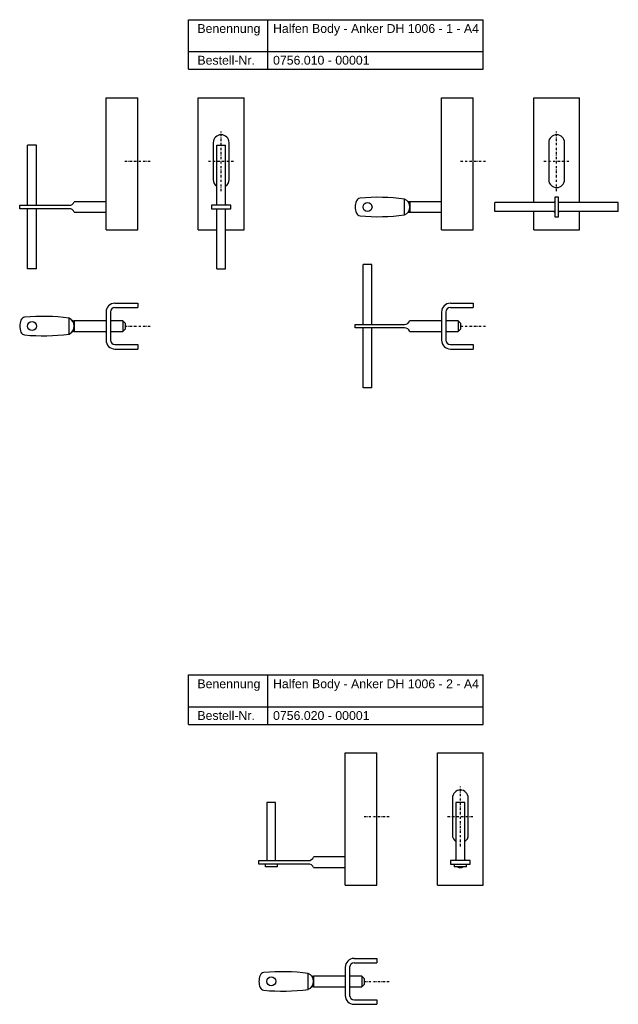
# Model space of a CAD drawing. Header units: millimetres. Extents: x -1741 to -1401, y 268 to 826.
import ezdxf

# ---------------------------------------------------------------- set-up
doc = ezdxf.new("R2010")
doc.units = ezdxf.units.MM
doc.header["$LTSCALE"] = 10
doc.linetypes.add('STRICHPUNKT2', pattern=[0.5, 0.25, -0.125, 0, -0.125])
doc.layers.add('HALFEN', color=2, linetype='Continuous')
doc.styles.add('ARIAL50', font='ARIAL.TTF', dxfattribs={"height": 5})

msp = doc.modelspace()

# ---------------------------------------------------------------- linework, layer by layer
at = {"layer": 'HALFEN'}
for p, q in [((-1645.28, 826.41), (-1478.08, 826.41)), ((-1645.28, 798.41), (-1645.28, 826.41)), ((-1600.32, 798.41), (-1600.32, 826.41)), ((-1478.08, 798.41), (-1478.08, 826.41)), ((-1645.28, 808.41), (-1478.08, 808.41)), ((-1645.28, 798.41), (-1478.08, 798.41)), ((-1692.13, 707.15), (-1692.13, 782.15)), ((-1692.13, 782.15), (-1674.13, 782.15)), ((-1674.13, 707.15), (-1674.13, 782.15)), ((-1639.81, 782.15), (-1613.81, 782.15)), ((-1639.81, 707.15), (-1639.81, 782.15)), ((-1613.81, 707.15), (-1613.81, 782.15)), ((-1501.76, 707.15), (-1501.76, 782.15)), ((-1501.76, 782.15), (-1483.76, 782.15)), ((-1483.76, 707.15), (-1483.76, 782.15)), ((-1449.45, 782.15), (-1423.45, 782.15)), ((-1449.45, 722.65), (-1449.45, 782.15)), ((-1423.45, 722.65), (-1423.45, 782.15)), ((-1736.63, 721.15), (-1736.63, 755.15)), ((-1731.63, 755.15), (-1736.63, 755.15)), ((-1731.63, 721.15), (-1731.63, 755.15)), ((-1631.31, 756.65), (-1631.31, 735.65)), ((-1629.31, 721.15), (-1629.31, 755.15)), ((-1629.31, 755.15), (-1624.31, 755.15)), ((-1624.31, 721.15), (-1624.31, 755.15)), ((-1622.31, 735.65), (-1622.31, 756.65)), ((-1440.95, 756.65), (-1440.95, 735.65)), ((-1431.95, 735.65), (-1431.95, 756.65)), ((-1741.13, 721.15), (-1713.13, 721.15)), ((-1741.13, 719.15), (-1741.13, 721.15)), ((-1692.13, 723.15), (-1710.13, 723.15)), ((-1522.76, 715.65), (-1522.76, 724.65)), ((-1501.76, 723.15), (-1519.76, 723.15)), ((-1519.76, 723.15), (-1519.76, 717.15)), ((-1437.45, 722.65), (-1471.45, 722.65)), ((-1471.45, 717.65), (-1471.45, 722.65)), ((-1401.45, 722.65), (-1435.45, 722.65)), ((-1401.45, 717.65), (-1401.45, 722.65)), ((-1713.13, 719.15), (-1741.13, 719.15)), ((-1736.63, 685.15), (-1736.63, 719.15)), ((-1731.63, 685.15), (-1731.63, 719.15)), ((-1710.13, 717.15), (-1692.13, 717.15)), ((-1629.31, 685.15), (-1629.31, 719.15)), ((-1624.31, 685.15), (-1624.31, 719.15)), ((-1519.76, 717.15), (-1501.76, 717.15)), ((-1437.45, 717.65), (-1471.45, 717.65)), ((-1449.45, 707.15), (-1449.45, 717.65)), ((-1401.45, 717.65), (-1435.45, 717.65)), ((-1423.45, 707.15), (-1423.45, 717.65)), ((-1692.13, 707.15), (-1674.13, 707.15)), ((-1639.81, 707.15), (-1629.31, 707.15)), ((-1624.31, 707.15), (-1613.81, 707.15)), ((-1501.76, 707.15), (-1483.76, 707.15)), ((-1449.45, 707.15), (-1423.45, 707.15)), ((-1546.26, 653.58), (-1546.26, 687.58)), ((-1541.26, 687.58), (-1546.26, 687.58)), ((-1541.26, 653.58), (-1541.26, 687.58)), ((-1731.63, 685.15), (-1736.63, 685.15)), ((-1629.31, 685.15), (-1624.31, 685.15)), ((-1687.13, 665.58), (-1674.13, 665.58)), ((-1674.13, 665.58), (-1674.13, 663.08)), ((-1496.76, 665.58), (-1483.76, 665.58)), ((-1483.76, 665.58), (-1483.76, 663.08)), ((-1692.13, 660.58), (-1692.13, 644.58)), ((-1689.63, 660.58), (-1689.63, 644.58)), ((-1687.13, 663.08), (-1674.13, 663.08)), ((-1501.76, 660.58), (-1501.76, 644.58)), ((-1499.26, 660.58), (-1499.26, 644.58)), ((-1496.76, 663.08), (-1483.76, 663.08)), ((-1713.13, 648.08), (-1713.13, 657.08)), ((-1710.13, 655.58), (-1710.13, 649.58)), ((-1692.13, 655.58), (-1710.13, 655.58)), ((-1682.63, 655.58), (-1689.63, 655.58)), ((-1681.13, 654.08), (-1682.63, 655.58)), ((-1682.63, 655.58), (-1682.63, 649.58)), ((-1681.13, 651.08), (-1681.13, 654.08)), ((-1550.76, 653.58), (-1522.76, 653.58)), ((-1550.76, 651.58), (-1550.76, 653.58)), ((-1501.76, 655.58), (-1519.76, 655.58)), ((-1492.26, 655.58), (-1499.26, 655.58)), ((-1490.76, 654.08), (-1492.26, 655.58)), ((-1492.26, 655.58), (-1492.26, 649.58)), ((-1490.76, 651.08), (-1490.76, 654.08)), ((-1710.13, 649.58), (-1692.13, 649.58)), ((-1689.63, 649.58), (-1682.63, 649.58)), ((-1682.63, 649.58), (-1681.13, 651.08)), ((-1522.76, 651.58), (-1550.76, 651.58)), ((-1546.26, 617.58), (-1546.26, 651.58)), ((-1541.26, 617.58), (-1541.26, 651.58)), ((-1519.76, 649.58), (-1501.76, 649.58)), ((-1499.26, 649.58), (-1492.26, 649.58)), ((-1492.26, 649.58), (-1490.76, 651.08)), ((-1687.13, 642.08), (-1674.13, 642.08)), ((-1687.13, 639.58), (-1674.13, 639.58)), ((-1674.13, 642.08), (-1674.13, 639.58)), ((-1496.76, 642.08), (-1483.76, 642.08)), ((-1496.76, 639.58), (-1483.76, 639.58)), ((-1483.76, 642.08), (-1483.76, 639.58)), ((-1541.26, 617.58), (-1546.26, 617.58)), ((-1645.28, 454.66), (-1478.08, 454.66)), ((-1645.28, 426.66), (-1645.28, 454.66)), ((-1600.32, 426.66), (-1600.32, 454.66)), ((-1478.08, 426.66), (-1478.08, 454.66)), ((-1645.28, 436.66), (-1478.08, 436.66)), ((-1645.28, 426.66), (-1478.08, 426.66)), ((-1556.39, 335.4), (-1556.39, 410.4)), ((-1556.39, 410.4), (-1538.39, 410.4)), ((-1538.39, 335.4), (-1538.39, 410.4)), ((-1504.08, 410.4), (-1478.08, 410.4)), ((-1504.08, 335.4), (-1504.08, 410.4)), ((-1478.08, 335.4), (-1478.08, 410.4)), ((-1600.89, 382.4), (-1600.89, 349.4)), ((-1595.89, 382.4), (-1600.89, 382.4)), ((-1595.89, 349.4), (-1595.89, 382.4)), ((-1495.58, 384.9), (-1495.58, 363.9)), ((-1493.58, 382.4), (-1493.58, 349.4)), ((-1488.58, 382.4), (-1493.58, 382.4)), ((-1488.58, 349.4), (-1488.58, 382.4)), ((-1486.58, 363.9), (-1486.58, 384.9)), ((-1605.39, 349.4), (-1577.39, 349.4)), ((-1605.39, 347.4), (-1605.39, 349.4)), ((-1577.39, 347.4), (-1605.39, 347.4)), ((-1601.89, 347.4), (-1601.89, 345.9)), ((-1594.89, 345.9), (-1594.89, 347.4)), ((-1556.39, 351.4), (-1574.39, 351.4)), ((-1494.58, 347.4), (-1494.58, 345.9)), ((-1487.58, 345.9), (-1487.58, 347.4)), ((-1594.89, 345.9), (-1601.89, 345.9)), ((-1574.39, 345.4), (-1556.39, 345.4)), ((-1487.58, 345.9), (-1494.58, 345.9)), ((-1556.39, 335.4), (-1538.39, 335.4)), ((-1504.08, 335.4), (-1478.08, 335.4)), ((-1551.39, 293.83), (-1538.39, 293.83)), ((-1551.39, 291.33), (-1538.39, 291.33)), ((-1538.39, 293.83), (-1538.39, 291.33)), ((-1577.39, 276.33), (-1577.39, 285.33)), ((-1556.39, 288.83), (-1556.39, 272.83)), ((-1553.89, 288.83), (-1553.89, 272.83)), ((-1556.39, 283.83), (-1574.39, 283.83)), ((-1574.39, 283.83), (-1574.39, 277.83)), ((-1546.89, 283.83), (-1553.89, 283.83)), ((-1545.39, 282.33), (-1546.89, 283.83)), ((-1546.89, 283.83), (-1546.89, 277.83)), ((-1546.89, 277.83), (-1545.39, 279.33)), ((-1545.39, 279.33), (-1545.39, 282.33)), ((-1574.39, 277.83), (-1556.39, 277.83)), ((-1553.89, 277.83), (-1546.89, 277.83)), ((-1551.39, 270.33), (-1538.39, 270.33)), ((-1538.39, 270.33), (-1538.39, 267.83)), ((-1551.39, 267.83), (-1538.39, 267.83))]:
    msp.add_line(p, q, dxfattribs=at)
at = {"layer": 'HALFEN', "color": 1, "linetype": 'STRICHPUNKT2', "ltscale": 0.5}
for p, q in [((-1626.81, 729.15), (-1626.81, 763.15)), ((-1436.45, 729.15), (-1436.45, 763.15)), ((-1681.38, 746.15), (-1666.88, 746.15)), ((-1634.06, 746.15), (-1619.56, 746.15)), ((-1491.01, 746.15), (-1476.51, 746.15)), ((-1443.7, 746.15), (-1429.2, 746.15)), ((-1681.38, 652.58), (-1666.88, 652.58)), ((-1491.01, 652.58), (-1476.51, 652.58)), ((-1491.08, 357.4), (-1491.08, 391.4)), ((-1545.64, 374.4), (-1531.14, 374.4)), ((-1498.33, 374.4), (-1483.83, 374.4)), ((-1545.64, 280.83), (-1531.14, 280.83))]:
    msp.add_line(p, q, dxfattribs=at)
at = {"layer": 'HALFEN'}
for points in [[(-1632.31, 719.15), (-1621.31, 719.15), (-1621.31, 721.15), (-1632.31, 721.15)], [(-1435.45, 714.65), (-1435.45, 725.65), (-1437.45, 725.65), (-1437.45, 714.65)], [(-1496.58, 347.4), (-1485.58, 347.4), (-1485.58, 349.4), (-1496.58, 349.4)]]:
    msp.add_lwpolyline(points, close=True, dxfattribs=at)
for centre in [(-1543.76, 720.15), (-1734.13, 652.58), (-1598.39, 280.83)]:
    msp.add_circle(centre, 2.55, dxfattribs=at)
for centre, radius, start, end in [((-1626.81, 756.65), 4.5, 0, 180), ((-1436.45, 756.65), 4.5, 0, 180), ((-1626.81, 735.65), 4.5, 180, 236.251), ((-1626.81, 735.65), 4.5, 303.749, 0), ((-1436.45, 735.65), 4.5, 180, 0), ((-1712.96, 724.14), 3, 266.7539, 340.6263), ((-1626.81, 720.15), 3, 146.4427, 160.5288), ((-1626.81, 720.15), 3, 19.4712, 33.5573), ((-1540.11, 719.72), 10.66, 158.8429, 177.669), ((-1547.72, 722.66), 2.5, 95.5141, 158.8429), ((-1537.5, 616.81), 108.84, 82.2164, 95.5141), ((-1524.64, 720.15), 4.88, 292.6319, 67.3681), ((-1519.67, 725.77), 2.62, 229.1822, 268.1011), ((-1436.45, 720.15), 3, 109.4712, 123.5573), ((-1436.45, 720.15), 3, 56.4427, 70.5288), ((-1712.96, 716.15), 3, 19.3737, 93.2461), ((-1626.81, 720.15), 3, 199.4712, 213.5573), ((-1626.81, 720.15), 3, 326.4427, 340.5288), ((-1540.11, 720.58), 10.66, 182.331, 201.1571), ((-1547.72, 717.64), 2.5, 201.1571, 264.4859), ((-1537.5, 823.49), 108.84, 264.4859, 277.7836), ((-1519.67, 714.53), 2.62, 91.8989, 130.8178), ((-1436.45, 720.15), 3, 236.4427, 250.5288), ((-1436.45, 720.15), 3, 289.4712, 303.5573), ((-1687.13, 660.58), 5, 90, 180), ((-1496.76, 660.58), 5, 90, 180), ((-1687.13, 660.58), 2.5, 90, 180), ((-1496.76, 660.58), 2.5, 90, 180), ((-1730.48, 652.15), 10.66, 158.8429, 177.669), ((-1738.09, 655.09), 2.5, 95.5141, 158.8429), ((-1727.87, 549.24), 108.84, 82.2164, 95.5141), ((-1715, 652.58), 4.88, 292.6319, 67.3681), ((-1710.04, 658.2), 2.62, 229.1822, 268.1011), ((-1522.59, 656.58), 3, 266.7539, 340.6263), ((-1730.48, 653.01), 10.66, 182.331, 201.1571), ((-1738.09, 650.07), 2.5, 201.1571, 264.4859), ((-1727.87, 755.92), 108.84, 264.4859, 277.7836), ((-1710.04, 646.96), 2.62, 91.8989, 130.8178), ((-1522.59, 648.59), 3, 19.3737, 93.2461), ((-1687.13, 644.58), 5, 180, 270), ((-1687.13, 644.58), 2.5, 180, 270), ((-1496.76, 644.58), 5, 180, 270), ((-1496.76, 644.58), 2.5, 180, 270), ((-1491.08, 384.9), 4.5, 0, 180), ((-1491.08, 363.9), 4.5, 180, 236.251), ((-1491.08, 363.9), 4.5, 303.749, 0), ((-1577.22, 352.39), 3, 266.7539, 340.6263), ((-1577.22, 344.4), 3, 19.3737, 93.2461), ((-1491.08, 348.4), 3, 146.4427, 160.5288), ((-1491.08, 348.4), 3, 19.4712, 33.5573), ((-1491.08, 348.4), 3, 236.4427, 303.5573), ((-1551.39, 288.83), 5, 90, 180), ((-1551.39, 288.83), 2.5, 90, 180), ((-1602.35, 283.34), 2.5, 95.5141, 158.8429), ((-1592.13, 177.49), 108.84, 82.2164, 95.5141), ((-1579.27, 280.83), 4.88, 292.6319, 67.3681), ((-1594.74, 280.39), 10.66, 158.8429, 177.669), ((-1594.74, 281.26), 10.66, 182.331, 201.1571), ((-1574.31, 286.45), 2.62, 229.1822, 268.1011), ((-1602.35, 278.32), 2.5, 201.1571, 264.4859), ((-1592.13, 384.16), 108.84, 264.4859, 277.7836), ((-1574.31, 275.21), 2.62, 91.8989, 130.8178), ((-1551.39, 272.83), 5, 180, 270), ((-1551.39, 272.83), 2.5, 180, 270)]:
    msp.add_arc(centre, radius, start, end, dxfattribs=at)

# ---------------------------------------------------------------- texts
at = {"layer": 'HALFEN', "style": 'ARIAL50'}
for s, p in [('Benennung', (-1640.28, 818.91)), ('Halfen Body - Anker DH 1006 - 1 - A4', (-1597.37, 818.91)), ('Bestell-Nr.', (-1640.28, 800.91)), ('0756.010 - 00001', (-1597.37, 800.91)), ('Halfen Body - Anker DH 1006 - 2 - A4', (-1597.37, 447.16)), ('Benennung', (-1640.28, 447.16)), ('Bestell-Nr.', (-1640.28, 429.16)), ('0756.020 - 00001', (-1597.37, 429.16))]:
    msp.add_text(s, height=5, dxfattribs=at).set_placement(p)

doc.saveas('drawing.dxf')
